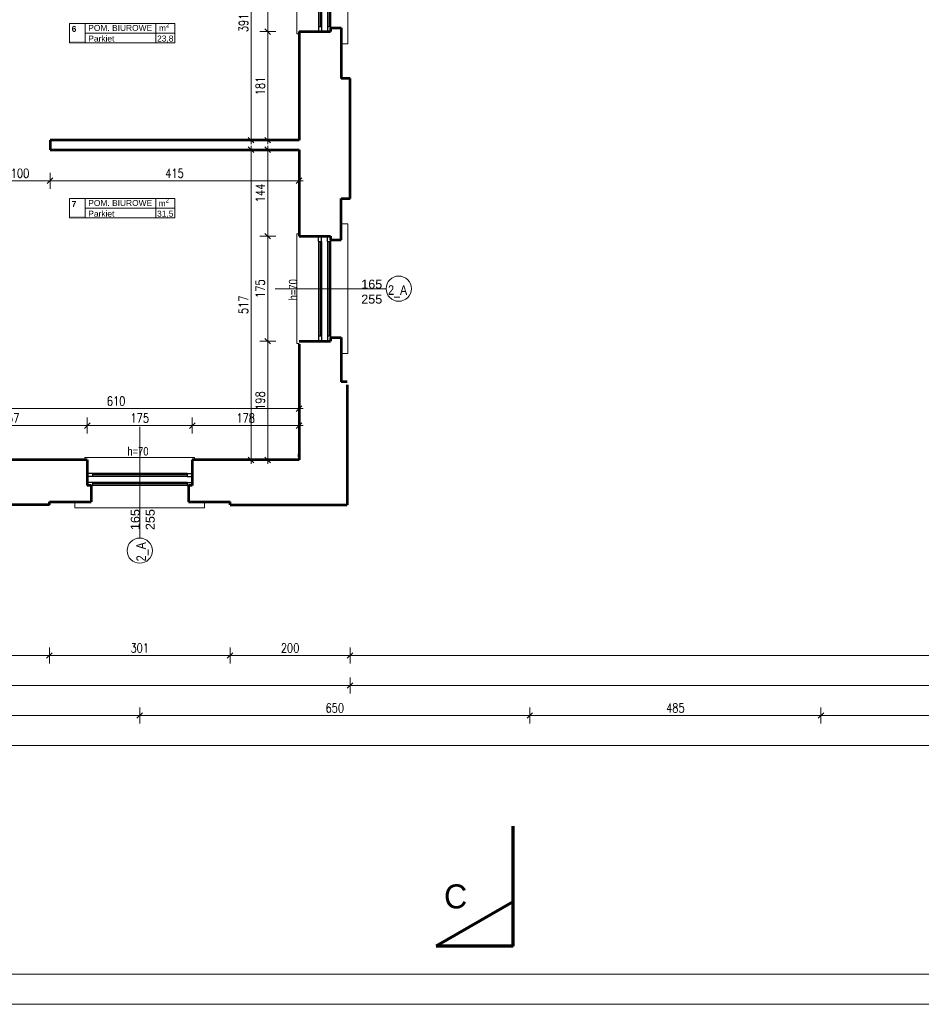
# Model space of a CAD drawing. Header units: millimetres. Extents: x 56977 to 67992, y 30187 to 42235.
# Tile 6 of 130: x 60153 to 61655, y 30187 to 31828. Entities that reach past the tile are written whole.
import ezdxf

# ---------------------------------------------------------------- set-up
doc = ezdxf.new("R2010")
doc.units = ezdxf.units.MM
doc.header["$MEASUREMENT"] = 0
doc.linetypes.add('Dashed', pattern=[400, 200, -200])
doc.layers.get('0').update_dxf_attribs({"lineweight": 13})
doc.layers.get('DEFPOINTS').update_dxf_attribs({"lineweight": 13})
doc.layers.add('AI-OKNA', color=4, linetype='Continuous')
for name, color, linetype, lineweight in [('AI-OPISY', 3, 'Continuous', 13), ('AI_MURY', 40, 'Continuous', 53), ('AI_WIDOK', 8, 'Continuous', 13), ('Lines', 7, 'Continuous', 13), ('OPISY TABELKI', 30, 'Continuous', 13), ('RAMKA', 1, 'Continuous', 13), ('wymiary', 8, 'Continuous', 13)]:
    doc.layers.add(name, color=color, linetype=linetype, lineweight=lineweight)
doc.styles.add('GENERATED_STYLE_15', font='txt')
doc.styles.add('GENERATED_STYLE_2', font='txt.shx')
doc.styles.get("Standard").update_dxf_attribs({"font": 'txt.shx'})
doc.styles.add('Style-ROMANS', font='ROMANS.shx')
doc.styles.add('WYMIAROWY-08', font='ROMANS.shx', dxfattribs={"width": 0.8})
doc.dimstyles.new('DYBY', dxfattribs={"dimscale": 100, "dimtxt": 0.15, "dimasz": 0.05, "dimexe": 0.05, "dimexo": 0.1, "dimgap": 0.05, "dimtad": 1, "dimdec": 0, "dimdsep": 46, "dimlunit": 5, "dimtxsty": 'WYMIAROWY-08', "dimblk": 'M_STRZ', "dimcen": 0.1, "dimse1": 1, "dimse2": 1, "dimclrd": 7, "dimclre": 7, "dimclrt": 1, "dimadec": 0, "dimazin": 0, "dimtfac": 1, "dimtdec": 0, "dimtmove": 2, "dimatfit": 3, "dimldrblk": 'M_STRZ', "dimfxl": 0, "dimtolj": 1, "dimarcsym": 0})

# ---------------------------------------------------------------- blocks, each defined once
blk = doc.blocks.new('M_STRZ')
for p, q in [((-1.33, 0), (1.33, 0)), ((-0.94, -0.94), (0.94, 0.94)), ((0, 2.66), (0, 0)), ((0, 0), (0, -2.66))]:
    blk.add_line(p, q)
blk = doc.blocks.new('*U392')
at = {"layer": 'DEFPOINTS', "color": 0}
for p in [(60008.5, 31179.7), (60008.5, 31104.1), (60618.5, 31104.1)]:
    blk.add_point(p, dxfattribs=at)
at = {"layer": 'wymiary', "color": 7, "lineweight": -2}
blk.add_line((60613.5, 31179.7), (60013.5, 31179.7), dxfattribs=at)
at = {"layer": 'wymiary', "color": 7, "lineweight": -2, "xscale": 5, "yscale": 5, "zscale": 5, "rotation": 180}
blk.add_blockref('M_STRZ', (60008.5, 31179.7), dxfattribs=at)
at = {"layer": 'wymiary', "color": 7, "lineweight": -2, "xscale": 5, "yscale": 5, "zscale": 5}
blk.add_blockref('M_STRZ', (60618.5, 31179.7), dxfattribs=at)
at = {"layer": 'wymiary', "color": 1, "insert": (60313.5, 31192.2), "char_height": 15, "attachment_point": 5, "style": 'WYMIAROWY-08'}
blk.add_mtext('610', dxfattribs=at)
blk = doc.blocks.new('*D1925')
at = {"layer": 'DEFPOINTS'}
for p in [(60008.5, 31179.7), (60329.6, 31167.2), (60008.5, 31104.1), (60618.5, 31104.1)]:
    blk.add_point(p, dxfattribs=at)
at = {"layer": 'wymiary', "color": 7}
blk.add_blockref('*U392', (0, 0), dxfattribs=at)
blk = doc.blocks.new('*U394')
at = {"layer": 'DEFPOINTS', "color": 0}
for p in [(60538.4, 31611.1), (60618.5, 31611.1), (60618.5, 31094.1)]:
    blk.add_point(p, dxfattribs=at)
at = {"layer": 'wymiary', "color": 7, "lineweight": -2}
blk.add_line((60538.4, 31099.1), (60538.4, 31606.1), dxfattribs=at)
at = {"layer": 'wymiary', "color": 7, "lineweight": -2, "xscale": 5, "yscale": 5, "zscale": 5}
for p, rotation in [((60538.4, 31611.1), 90), ((60538.4, 31094.1), 270)]:
    blk.add_blockref('M_STRZ', p, dxfattribs=dict(at, rotation=rotation))
at = {"layer": 'wymiary', "color": 1, "insert": (60525.9, 31352.6), "char_height": 15, "attachment_point": 5, "rotation": 90, "style": 'WYMIAROWY-08'}
blk.add_mtext('517', dxfattribs=at)
blk = doc.blocks.new('*D1927')
at = {"layer": 'DEFPOINTS'}
for p in [(60538.4, 31611.1), (60618.5, 31611.1), (60550.9, 31336.2), (60618.5, 31094.1)]:
    blk.add_point(p, dxfattribs=at)
at = {"layer": 'wymiary', "color": 7}
blk.add_blockref('*U394', (0, 0), dxfattribs=at)
blk = doc.blocks.new('*U488')
at = {"layer": 'DEFPOINTS', "color": 0}
for p in [(60440.5, 31151.4), (60265.5, 31104.1), (60440.5, 31104.1)]:
    blk.add_point(p, dxfattribs=at)
at = {"layer": 'wymiary', "color": 7, "lineweight": -2}
blk.add_line((60270.5, 31151.4), (60435.5, 31151.4), dxfattribs=at)
at = {"layer": 'wymiary', "color": 7, "lineweight": -2, "xscale": 5, "yscale": 5, "zscale": 5, "rotation": 180}
blk.add_blockref('M_STRZ', (60265.5, 31151.4), dxfattribs=at)
at = {"layer": 'wymiary', "color": 7, "lineweight": -2, "xscale": 5, "yscale": 5, "zscale": 5}
blk.add_blockref('M_STRZ', (60440.5, 31151.4), dxfattribs=at)
at = {"layer": 'wymiary', "color": 1, "insert": (60353, 31163.9), "char_height": 15, "attachment_point": 5, "style": 'WYMIAROWY-08'}
blk.add_mtext('175', dxfattribs=at)
blk = doc.blocks.new('*D2021')
at = {"layer": 'DEFPOINTS'}
for p in [(60337.6, 31163.9), (60440.5, 31151.4), (60265.5, 31104.1), (60440.5, 31104.1)]:
    blk.add_point(p, dxfattribs=at)
at = {"layer": 'wymiary', "color": 7}
blk.add_blockref('*U488', (0, 0), dxfattribs=at)
blk = doc.blocks.new('*U489')
at = {"layer": 'DEFPOINTS', "color": 0}
for p in [(60618.5, 31151.4), (60440.5, 31104.1), (60618.5, 31104.1)]:
    blk.add_point(p, dxfattribs=at)
at = {"layer": 'wymiary', "color": 7, "lineweight": -2}
blk.add_line((60445.5, 31151.4), (60613.5, 31151.4), dxfattribs=at)
at = {"layer": 'wymiary', "color": 7, "lineweight": -2, "xscale": 5, "yscale": 5, "zscale": 5, "rotation": 180}
blk.add_blockref('M_STRZ', (60440.5, 31151.4), dxfattribs=at)
at = {"layer": 'wymiary', "color": 7, "lineweight": -2, "xscale": 5, "yscale": 5, "zscale": 5}
blk.add_blockref('M_STRZ', (60618.5, 31151.4), dxfattribs=at)
at = {"layer": 'wymiary', "color": 1, "insert": (60529.5, 31163.9), "char_height": 15, "attachment_point": 5, "style": 'WYMIAROWY-08'}
blk.add_mtext('178', dxfattribs=at)
blk = doc.blocks.new('*D2022')
at = {"layer": 'DEFPOINTS'}
for p in [(60514.1, 31163.9), (60618.5, 31151.4), (60440.5, 31104.1), (60618.5, 31104.1)]:
    blk.add_point(p, dxfattribs=at)
at = {"layer": 'wymiary', "color": 7}
blk.add_blockref('*U489', (0, 0), dxfattribs=at)
blk = doc.blocks.new('*U490')
at = {"layer": 'DEFPOINTS', "color": 0}
for p in [(60265.5, 31151.4), (60008.5, 31104.1), (60265.5, 31104.1)]:
    blk.add_point(p, dxfattribs=at)
at = {"layer": 'wymiary', "color": 7, "lineweight": -2}
blk.add_line((60013.5, 31151.4), (60260.5, 31151.4), dxfattribs=at)
at = {"layer": 'wymiary', "color": 7, "lineweight": -2, "xscale": 5, "yscale": 5, "zscale": 5, "rotation": 180}
blk.add_blockref('M_STRZ', (60008.5, 31151.4), dxfattribs=at)
at = {"layer": 'wymiary', "color": 7, "lineweight": -2, "xscale": 5, "yscale": 5, "zscale": 5}
blk.add_blockref('M_STRZ', (60265.5, 31151.4), dxfattribs=at)
at = {"layer": 'wymiary', "color": 1, "insert": (60137, 31163.9), "char_height": 15, "attachment_point": 5, "style": 'WYMIAROWY-08'}
blk.add_mtext('257', dxfattribs=at)
blk = doc.blocks.new('*D2023')
at = {"layer": 'DEFPOINTS'}
for p in [(60120.7, 31163.9), (60265.5, 31151.4), (60008.5, 31104.1), (60265.5, 31104.1)]:
    blk.add_point(p, dxfattribs=at)
at = {"layer": 'wymiary', "color": 7}
blk.add_blockref('*U490', (0, 0), dxfattribs=at)
blk = doc.blocks.new('*U507')
at = {"layer": 'DEFPOINTS', "color": 0}
for p in [(60566.2, 31983.1), (60618.5, 31983.1), (60618.5, 31808.1)]:
    blk.add_point(p, dxfattribs=at)
at = {"layer": 'wymiary', "color": 7, "lineweight": -2}
blk.add_line((60566.2, 31813.1), (60566.2, 31978.1), dxfattribs=at)
at = {"layer": 'wymiary', "color": 7, "lineweight": -2, "xscale": 5, "yscale": 5, "zscale": 5}
for p, rotation in [((60566.2, 31983.1), 90), ((60566.2, 31808.1), 270)]:
    blk.add_blockref('M_STRZ', p, dxfattribs=dict(at, rotation=rotation))
at = {"layer": 'wymiary', "color": 1, "insert": (60553.7, 31895.6), "char_height": 15, "attachment_point": 5, "rotation": 90, "style": 'WYMIAROWY-08'}
blk.add_mtext('175', dxfattribs=at)
blk = doc.blocks.new('*D2040')
at = {"layer": 'DEFPOINTS'}
for p in [(60566.2, 31983.1), (60618.5, 31983.1), (60578.7, 31880.1), (60618.5, 31808.1)]:
    blk.add_point(p, dxfattribs=at)
at = {"layer": 'wymiary', "color": 7}
blk.add_blockref('*U507', (0, 0), dxfattribs=at)
blk = doc.blocks.new('*U508')
at = {"layer": 'DEFPOINTS', "color": 0}
for p in [(60566.2, 31611.1), (60618.5, 31611.1), (60618.5, 31467.1)]:
    blk.add_point(p, dxfattribs=at)
at = {"layer": 'wymiary', "color": 7, "lineweight": -2}
blk.add_line((60566.2, 31472.1), (60566.2, 31606.1), dxfattribs=at)
at = {"layer": 'wymiary', "color": 7, "lineweight": -2, "xscale": 5, "yscale": 5, "zscale": 5}
for p, rotation in [((60566.2, 31611.1), 90), ((60566.2, 31467.1), 270)]:
    blk.add_blockref('M_STRZ', p, dxfattribs=dict(at, rotation=rotation))
at = {"layer": 'wymiary', "color": 1, "insert": (60553.7, 31539.1), "char_height": 15, "attachment_point": 5, "rotation": 90, "style": 'WYMIAROWY-08'}
blk.add_mtext('144', dxfattribs=at)
blk = doc.blocks.new('*D2041')
at = {"layer": 'DEFPOINTS'}
for p in [(60566.2, 31611.1), (60618.5, 31611.1), (60578.7, 31523.6), (60618.5, 31467.1)]:
    blk.add_point(p, dxfattribs=at)
at = {"layer": 'wymiary', "color": 7}
blk.add_blockref('*U508', (0, 0), dxfattribs=at)
blk = doc.blocks.new('*U509')
at = {"layer": 'DEFPOINTS', "color": 0}
for p in [(60566.2, 31467.1), (60618.5, 31467.1), (60618.5, 31292.1)]:
    blk.add_point(p, dxfattribs=at)
at = {"layer": 'wymiary', "color": 7, "lineweight": -2}
blk.add_line((60566.2, 31297.1), (60566.2, 31462.1), dxfattribs=at)
at = {"layer": 'wymiary', "color": 7, "lineweight": -2, "xscale": 5, "yscale": 5, "zscale": 5}
for p, rotation in [((60566.2, 31467.1), 90), ((60566.2, 31292.1), 270)]:
    blk.add_blockref('M_STRZ', p, dxfattribs=dict(at, rotation=rotation))
at = {"layer": 'wymiary', "color": 1, "insert": (60553.7, 31379.6), "char_height": 15, "attachment_point": 5, "rotation": 90, "style": 'WYMIAROWY-08'}
blk.add_mtext('175', dxfattribs=at)
blk = doc.blocks.new('*D2042')
at = {"layer": 'DEFPOINTS'}
for p in [(60566.2, 31467.1), (60618.5, 31467.1), (60578.7, 31364.1), (60618.5, 31292.1)]:
    blk.add_point(p, dxfattribs=at)
at = {"layer": 'wymiary', "color": 7}
blk.add_blockref('*U509', (0, 0), dxfattribs=at)
blk = doc.blocks.new('*U510')
at = {"layer": 'DEFPOINTS', "color": 0}
for p in [(60566.2, 31292.1), (60618.5, 31292.1), (60618.5, 31094.1)]:
    blk.add_point(p, dxfattribs=at)
at = {"layer": 'wymiary', "color": 7, "lineweight": -2}
blk.add_line((60566.2, 31099.1), (60566.2, 31287.1), dxfattribs=at)
at = {"layer": 'wymiary', "color": 7, "lineweight": -2, "xscale": 5, "yscale": 5, "zscale": 5}
for p, rotation in [((60566.2, 31292.1), 90), ((60566.2, 31094.1), 270)]:
    blk.add_blockref('M_STRZ', p, dxfattribs=dict(at, rotation=rotation))
at = {"layer": 'wymiary', "color": 1, "insert": (60553.7, 31193.1), "char_height": 15, "attachment_point": 5, "rotation": 90, "style": 'WYMIAROWY-08'}
blk.add_mtext('198', dxfattribs=at)
blk = doc.blocks.new('*D2043')
at = {"layer": 'DEFPOINTS'}
for p in [(60566.2, 31292.1), (60618.5, 31292.1), (60578.7, 31177.6), (60618.5, 31094.1)]:
    blk.add_point(p, dxfattribs=at)
at = {"layer": 'wymiary', "color": 7}
blk.add_blockref('*U510', (0, 0), dxfattribs=at)
blk = doc.blocks.new('*U1342')
at = {"layer": 'DEFPOINTS', "color": 0}
for p in [(60566.2, 31808.1), (60618.5, 31808.1), (60618.5, 31627.1)]:
    blk.add_point(p, dxfattribs=at)
at = {"layer": 'wymiary', "color": 7, "lineweight": -2}
blk.add_line((60566.2, 31632.1), (60566.2, 31803.1), dxfattribs=at)
at = {"layer": 'wymiary', "color": 7, "lineweight": -2, "xscale": 5, "yscale": 5, "zscale": 5}
for p, rotation in [((60566.2, 31808.1), 90), ((60566.2, 31627.1), 270)]:
    blk.add_blockref('M_STRZ', p, dxfattribs=dict(at, rotation=rotation))
at = {"layer": 'wymiary', "color": 1, "insert": (60553.7, 31717.6), "char_height": 15, "attachment_point": 5, "rotation": 90, "style": 'WYMIAROWY-08'}
blk.add_mtext('181', dxfattribs=at)
blk = doc.blocks.new('*D2873')
at = {"layer": 'DEFPOINTS'}
for p in [(60566.2, 31808.1), (60618.5, 31808.1), (60578.7, 31702.1), (60618.5, 31627.1)]:
    blk.add_point(p, dxfattribs=at)
at = {"layer": 'wymiary', "color": 7}
blk.add_blockref('*U1342', (0, 0), dxfattribs=at)
blk = doc.blocks.new('*U1343')
at = {"layer": 'DEFPOINTS', "color": 0}
for p in [(60538.4, 32018.1), (60618.5, 32018.1), (60618.5, 31627.1)]:
    blk.add_point(p, dxfattribs=at)
at = {"layer": 'wymiary', "color": 7, "lineweight": -2}
blk.add_line((60538.4, 31632.1), (60538.4, 32013.1), dxfattribs=at)
at = {"layer": 'wymiary', "color": 7, "lineweight": -2, "xscale": 5, "yscale": 5, "zscale": 5}
for p, rotation in [((60538.4, 32018.1), 90), ((60538.4, 31627.1), 270)]:
    blk.add_blockref('M_STRZ', p, dxfattribs=dict(at, rotation=rotation))
at = {"layer": 'wymiary', "color": 1, "insert": (60525.9, 31822.6), "char_height": 15, "attachment_point": 5, "rotation": 90, "style": 'WYMIAROWY-08'}
blk.add_mtext('391', dxfattribs=at)
blk = doc.blocks.new('*D2874')
at = {"layer": 'DEFPOINTS'}
for p in [(60538.4, 32018.1), (60618.5, 32018.1), (60550.9, 31806.2), (60618.5, 31627.1)]:
    blk.add_point(p, dxfattribs=at)
at = {"layer": 'wymiary', "color": 7}
blk.add_blockref('*U1343', (0, 0), dxfattribs=at)
blk = doc.blocks.new('*U1352')
at = {"layer": 'DEFPOINTS', "color": 0}
for p in [(60103.5, 31611.1), (60203.5, 31611.1), (60103.5, 31559.5)]:
    blk.add_point(p, dxfattribs=at)
at = {"layer": 'wymiary', "color": 7, "lineweight": -2}
blk.add_line((60198.5, 31559.5), (60108.5, 31559.5), dxfattribs=at)
at = {"layer": 'wymiary', "color": 7, "lineweight": -2, "xscale": 5, "yscale": 5, "zscale": 5, "rotation": 180}
blk.add_blockref('M_STRZ', (60103.5, 31559.5), dxfattribs=at)
at = {"layer": 'wymiary', "color": 7, "lineweight": -2, "xscale": 5, "yscale": 5, "zscale": 5}
blk.add_blockref('M_STRZ', (60203.5, 31559.5), dxfattribs=at)
at = {"layer": 'wymiary', "color": 1, "insert": (60153.5, 31572), "char_height": 15, "attachment_point": 5, "style": 'WYMIAROWY-08'}
blk.add_mtext('100', dxfattribs=at)
blk = doc.blocks.new('*D2883')
at = {"layer": 'DEFPOINTS'}
for p in [(60103.5, 31611.1), (60203.5, 31611.1), (60103.5, 31559.5), (60169, 31547)]:
    blk.add_point(p, dxfattribs=at)
at = {"layer": 'wymiary', "color": 7}
blk.add_blockref('*U1352', (0, 0), dxfattribs=at)
blk = doc.blocks.new('*U1353')
at = {"layer": 'DEFPOINTS', "color": 0}
for p in [(60203.5, 31611.1), (60618.5, 31611.1), (60203.5, 31559.5)]:
    blk.add_point(p, dxfattribs=at)
at = {"layer": 'wymiary', "color": 7, "lineweight": -2}
blk.add_line((60613.5, 31559.5), (60208.5, 31559.5), dxfattribs=at)
at = {"layer": 'wymiary', "color": 7, "lineweight": -2, "xscale": 5, "yscale": 5, "zscale": 5, "rotation": 180}
blk.add_blockref('M_STRZ', (60203.5, 31559.5), dxfattribs=at)
at = {"layer": 'wymiary', "color": 7, "lineweight": -2, "xscale": 5, "yscale": 5, "zscale": 5}
blk.add_blockref('M_STRZ', (60618.5, 31559.5), dxfattribs=at)
at = {"layer": 'wymiary', "color": 1, "insert": (60411, 31572), "char_height": 15, "attachment_point": 5, "style": 'WYMIAROWY-08'}
blk.add_mtext('415', dxfattribs=at)
blk = doc.blocks.new('*D2884')
at = {"layer": 'DEFPOINTS'}
for p in [(60203.5, 31611.1), (60618.5, 31611.1), (60203.5, 31559.5), (60427.4, 31547)]:
    blk.add_point(p, dxfattribs=at)
at = {"layer": 'wymiary', "color": 7}
blk.add_blockref('*U1353', (0, 0), dxfattribs=at)
blk = doc.blocks.new('*U1508')
at = {"layer": 'DEFPOINTS', "color": 0}
for p in [(60002.5, 30768.2), (60202.5, 30768.2), (60202.5, 30768.2)]:
    blk.add_point(p, dxfattribs=at)
at = {"layer": 'wymiary', "color": 7, "lineweight": -2}
blk.add_line((60007.5, 30768.2), (60197.5, 30768.2), dxfattribs=at)
at = {"layer": 'wymiary', "color": 7, "lineweight": -2, "xscale": 5, "yscale": 5, "zscale": 5, "rotation": 180}
blk.add_blockref('M_STRZ', (60002.5, 30768.2), dxfattribs=at)
at = {"layer": 'wymiary', "color": 7, "lineweight": -2, "xscale": 5, "yscale": 5, "zscale": 5}
blk.add_blockref('M_STRZ', (60202.5, 30768.2), dxfattribs=at)
at = {"layer": 'wymiary', "color": 1, "insert": (60102.5, 30780.7), "char_height": 15, "attachment_point": 5, "style": 'WYMIAROWY-08'}
blk.add_mtext('200', dxfattribs=at)
blk = doc.blocks.new('*D3039')
at = {"layer": 'DEFPOINTS'}
for p in [(60086.2, 30780.7), (60002.5, 30768.2), (60202.5, 30768.2), (60202.5, 30768.2)]:
    blk.add_point(p, dxfattribs=at)
at = {"layer": 'wymiary', "color": 7}
blk.add_blockref('*U1508', (0, 0), dxfattribs=at)
blk = doc.blocks.new('*U1509')
at = {"layer": 'DEFPOINTS', "color": 0}
for p in [(60202.5, 30768.2), (60503.5, 30768.2), (60503.5, 30768.2)]:
    blk.add_point(p, dxfattribs=at)
at = {"layer": 'wymiary', "color": 7, "lineweight": -2}
blk.add_line((60207.5, 30768.2), (60498.5, 30768.2), dxfattribs=at)
at = {"layer": 'wymiary', "color": 7, "lineweight": -2, "xscale": 5, "yscale": 5, "zscale": 5, "rotation": 180}
blk.add_blockref('M_STRZ', (60202.5, 30768.2), dxfattribs=at)
at = {"layer": 'wymiary', "color": 7, "lineweight": -2, "xscale": 5, "yscale": 5, "zscale": 5}
blk.add_blockref('M_STRZ', (60503.5, 30768.2), dxfattribs=at)
at = {"layer": 'wymiary', "color": 1, "insert": (60353, 30780.7), "char_height": 15, "attachment_point": 5, "style": 'WYMIAROWY-08'}
blk.add_mtext('301', dxfattribs=at)
blk = doc.blocks.new('*D3040')
at = {"layer": 'DEFPOINTS'}
for p in [(60336.7, 30780.7), (60202.5, 30768.2), (60503.5, 30768.2), (60503.5, 30768.2)]:
    blk.add_point(p, dxfattribs=at)
at = {"layer": 'wymiary', "color": 7}
blk.add_blockref('*U1509', (0, 0), dxfattribs=at)
blk = doc.blocks.new('*U1510')
at = {"layer": 'DEFPOINTS', "color": 0}
for p in [(60503.5, 30768.2), (60703.5, 30768.2), (60703.5, 30768.2)]:
    blk.add_point(p, dxfattribs=at)
at = {"layer": 'wymiary', "color": 7, "lineweight": -2}
blk.add_line((60508.5, 30768.2), (60698.5, 30768.2), dxfattribs=at)
at = {"layer": 'wymiary', "color": 7, "lineweight": -2, "xscale": 5, "yscale": 5, "zscale": 5, "rotation": 180}
blk.add_blockref('M_STRZ', (60503.5, 30768.2), dxfattribs=at)
at = {"layer": 'wymiary', "color": 7, "lineweight": -2, "xscale": 5, "yscale": 5, "zscale": 5}
blk.add_blockref('M_STRZ', (60703.5, 30768.2), dxfattribs=at)
at = {"layer": 'wymiary', "color": 1, "insert": (60603.5, 30780.7), "char_height": 15, "attachment_point": 5, "style": 'WYMIAROWY-08'}
blk.add_mtext('200', dxfattribs=at)
blk = doc.blocks.new('*D3041')
at = {"layer": 'DEFPOINTS'}
for p in [(60587.2, 30780.7), (60503.5, 30768.2), (60703.5, 30768.2), (60703.5, 30768.2)]:
    blk.add_point(p, dxfattribs=at)
at = {"layer": 'wymiary', "color": 7}
blk.add_blockref('*U1510', (0, 0), dxfattribs=at)
blk = doc.blocks.new('*U1511')
at = {"layer": 'DEFPOINTS', "color": 0}
for p in [(60703.5, 30768.2), (64213.5, 30768.2), (64213.5, 30768.2)]:
    blk.add_point(p, dxfattribs=at)
at = {"layer": 'wymiary', "color": 7, "lineweight": -2}
blk.add_line((60708.5, 30768.2), (64208.5, 30768.2), dxfattribs=at)
at = {"layer": 'wymiary', "color": 7, "lineweight": -2, "xscale": 5, "yscale": 5, "zscale": 5, "rotation": 180}
blk.add_blockref('M_STRZ', (60703.5, 30768.2), dxfattribs=at)
at = {"layer": 'wymiary', "color": 7, "lineweight": -2, "xscale": 5, "yscale": 5, "zscale": 5}
blk.add_blockref('M_STRZ', (64213.5, 30768.2), dxfattribs=at)
at = {"layer": 'wymiary', "color": 1, "insert": (62458.5, 30780.7), "char_height": 15, "attachment_point": 5, "style": 'WYMIAROWY-08'}
blk.add_mtext('3510', dxfattribs=at)
blk = doc.blocks.new('*D3042')
at = {"layer": 'DEFPOINTS'}
for p in [(62436.5, 30780.7), (60703.5, 30768.2), (64213.5, 30768.2), (64213.5, 30768.2)]:
    blk.add_point(p, dxfattribs=at)
at = {"layer": 'wymiary', "color": 7}
blk.add_blockref('*U1511', (0, 0), dxfattribs=at)
blk = doc.blocks.new('*U1519')
at = {"layer": 'DEFPOINTS', "color": 0}
for p in [(57876.5, 30716.6), (60703.5, 30718.2), (60703.5, 30718.2)]:
    blk.add_point(p, dxfattribs=at)
at = {"layer": 'wymiary', "color": 7, "lineweight": -2}
blk.add_line((57881.5, 30718.2), (60698.5, 30718.2), dxfattribs=at)
at = {"layer": 'wymiary', "color": 7, "lineweight": -2, "xscale": 5, "yscale": 5, "zscale": 5, "rotation": 180}
blk.add_blockref('M_STRZ', (57876.5, 30718.2), dxfattribs=at)
at = {"layer": 'wymiary', "color": 7, "lineweight": -2, "xscale": 5, "yscale": 5, "zscale": 5}
blk.add_blockref('M_STRZ', (60703.5, 30718.2), dxfattribs=at)
at = {"layer": 'wymiary', "color": 1, "insert": (59290, 30730.7), "char_height": 15, "attachment_point": 5, "style": 'WYMIAROWY-08'}
blk.add_mtext('2827', dxfattribs=at)
blk = doc.blocks.new('*D3050')
at = {"layer": 'DEFPOINTS'}
for p in [(59268, 30730.7), (57876.5, 30716.6), (60703.5, 30718.2), (60703.5, 30718.2)]:
    blk.add_point(p, dxfattribs=at)
at = {"layer": 'wymiary', "color": 7}
blk.add_blockref('*U1519', (0, 0), dxfattribs=at)
blk = doc.blocks.new('*U1520')
at = {"layer": 'DEFPOINTS', "color": 0}
for p in [(60703.5, 30718.2), (64213.5, 30718.2), (64213.5, 30718.2)]:
    blk.add_point(p, dxfattribs=at)
at = {"layer": 'wymiary', "color": 7, "lineweight": -2}
blk.add_line((60708.5, 30718.2), (64208.5, 30718.2), dxfattribs=at)
at = {"layer": 'wymiary', "color": 7, "lineweight": -2, "xscale": 5, "yscale": 5, "zscale": 5, "rotation": 180}
blk.add_blockref('M_STRZ', (60703.5, 30718.2), dxfattribs=at)
at = {"layer": 'wymiary', "color": 7, "lineweight": -2, "xscale": 5, "yscale": 5, "zscale": 5}
blk.add_blockref('M_STRZ', (64213.5, 30718.2), dxfattribs=at)
at = {"layer": 'wymiary', "color": 1, "insert": (62458.5, 30730.7), "char_height": 15, "attachment_point": 5, "style": 'WYMIAROWY-08'}
blk.add_mtext('3510', dxfattribs=at)
blk = doc.blocks.new('*D3051')
at = {"layer": 'DEFPOINTS'}
for p in [(62436.5, 30730.7), (60703.5, 30718.2), (64213.5, 30718.2), (64213.5, 30718.2)]:
    blk.add_point(p, dxfattribs=at)
at = {"layer": 'wymiary', "color": 7}
blk.add_blockref('*U1520', (0, 0), dxfattribs=at)
blk = doc.blocks.new('*U1527')
at = {"layer": 'DEFPOINTS', "color": 0}
for p in [(59815, 30668.2), (60353, 30668.2), (60353, 30668.2)]:
    blk.add_point(p, dxfattribs=at)
at = {"layer": 'wymiary', "color": 7, "lineweight": -2}
blk.add_line((59820, 30668.2), (60348, 30668.2), dxfattribs=at)
at = {"layer": 'wymiary', "color": 7, "lineweight": -2, "xscale": 5, "yscale": 5, "zscale": 5, "rotation": 180}
blk.add_blockref('M_STRZ', (59815, 30668.2), dxfattribs=at)
at = {"layer": 'wymiary', "color": 7, "lineweight": -2, "xscale": 5, "yscale": 5, "zscale": 5}
blk.add_blockref('M_STRZ', (60353, 30668.2), dxfattribs=at)
at = {"layer": 'wymiary', "color": 1, "insert": (60084, 30680.7), "char_height": 15, "attachment_point": 5, "style": 'WYMIAROWY-08'}
blk.add_mtext('538', dxfattribs=at)
blk = doc.blocks.new('*D3058')
at = {"layer": 'DEFPOINTS'}
for p in [(60067.7, 30680.7), (59815, 30668.2), (60353, 30668.2), (60353, 30668.2)]:
    blk.add_point(p, dxfattribs=at)
at = {"layer": 'wymiary', "color": 7}
blk.add_blockref('*U1527', (0, 0), dxfattribs=at)
blk = doc.blocks.new('*U1528')
at = {"layer": 'DEFPOINTS', "color": 0}
for p in [(60353, 30668.2), (61003, 30668.2), (61003, 30668.2)]:
    blk.add_point(p, dxfattribs=at)
at = {"layer": 'wymiary', "color": 7, "lineweight": -2}
blk.add_line((60358, 30668.2), (60998, 30668.2), dxfattribs=at)
at = {"layer": 'wymiary', "color": 7, "lineweight": -2, "xscale": 5, "yscale": 5, "zscale": 5, "rotation": 180}
blk.add_blockref('M_STRZ', (60353, 30668.2), dxfattribs=at)
at = {"layer": 'wymiary', "color": 7, "lineweight": -2, "xscale": 5, "yscale": 5, "zscale": 5}
blk.add_blockref('M_STRZ', (61003, 30668.2), dxfattribs=at)
at = {"layer": 'wymiary', "color": 1, "insert": (60678, 30680.7), "char_height": 15, "attachment_point": 5, "style": 'WYMIAROWY-08'}
blk.add_mtext('650', dxfattribs=at)
blk = doc.blocks.new('*D3059')
at = {"layer": 'DEFPOINTS'}
for p in [(60662, 30680.7), (60353, 30668.2), (61003, 30668.2), (61003, 30668.2)]:
    blk.add_point(p, dxfattribs=at)
at = {"layer": 'wymiary', "color": 7}
blk.add_blockref('*U1528', (0, 0), dxfattribs=at)
blk = doc.blocks.new('*U1529')
at = {"layer": 'DEFPOINTS', "color": 0}
for p in [(61003, 30668.2), (61488, 30668.2), (61488, 30668.2)]:
    blk.add_point(p, dxfattribs=at)
at = {"layer": 'wymiary', "color": 7, "lineweight": -2}
blk.add_line((61008, 30668.2), (61483, 30668.2), dxfattribs=at)
at = {"layer": 'wymiary', "color": 7, "lineweight": -2, "xscale": 5, "yscale": 5, "zscale": 5, "rotation": 180}
blk.add_blockref('M_STRZ', (61003, 30668.2), dxfattribs=at)
at = {"layer": 'wymiary', "color": 7, "lineweight": -2, "xscale": 5, "yscale": 5, "zscale": 5}
blk.add_blockref('M_STRZ', (61488, 30668.2), dxfattribs=at)
at = {"layer": 'wymiary', "color": 1, "insert": (61245.5, 30680.7), "char_height": 15, "attachment_point": 5, "style": 'WYMIAROWY-08'}
blk.add_mtext('485', dxfattribs=at)
blk = doc.blocks.new('*D3060')
at = {"layer": 'DEFPOINTS'}
for p in [(61229.2, 30680.7), (61003, 30668.2), (61488, 30668.2), (61488, 30668.2)]:
    blk.add_point(p, dxfattribs=at)
at = {"layer": 'wymiary', "color": 7}
blk.add_blockref('*U1529', (0, 0), dxfattribs=at)
blk = doc.blocks.new('*U1530')
at = {"layer": 'DEFPOINTS', "color": 0}
for p in [(61488, 30668.2), (61973, 30668.2), (61973, 30668.2)]:
    blk.add_point(p, dxfattribs=at)
at = {"layer": 'wymiary', "color": 7, "lineweight": -2}
blk.add_line((61493, 30668.2), (61968, 30668.2), dxfattribs=at)
at = {"layer": 'wymiary', "color": 7, "lineweight": -2, "xscale": 5, "yscale": 5, "zscale": 5, "rotation": 180}
blk.add_blockref('M_STRZ', (61488, 30668.2), dxfattribs=at)
at = {"layer": 'wymiary', "color": 7, "lineweight": -2, "xscale": 5, "yscale": 5, "zscale": 5}
blk.add_blockref('M_STRZ', (61973, 30668.2), dxfattribs=at)
at = {"layer": 'wymiary', "color": 1, "insert": (61730.5, 30680.7), "char_height": 15, "attachment_point": 5, "style": 'WYMIAROWY-08'}
blk.add_mtext('485', dxfattribs=at)
blk = doc.blocks.new('*D3061')
at = {"layer": 'DEFPOINTS'}
for p in [(61714.2, 30680.7), (61488, 30668.2), (61973, 30668.2), (61973, 30668.2)]:
    blk.add_point(p, dxfattribs=at)
at = {"layer": 'wymiary', "color": 7}
blk.add_blockref('*U1530', (0, 0), dxfattribs=at)
blk = doc.blocks.new('*U1543')
at = {"layer": 'DEFPOINTS', "color": 0}
for p in [(57876.5, 30618.2), (67040.5, 30618.2), (67040.5, 30618.2)]:
    blk.add_point(p, dxfattribs=at)
at = {"layer": 'wymiary', "color": 7, "lineweight": -2}
blk.add_line((57881.5, 30618.2), (67035.5, 30618.2), dxfattribs=at)
at = {"layer": 'wymiary', "color": 7, "lineweight": -2, "xscale": 5, "yscale": 5, "zscale": 5, "rotation": 180}
blk.add_blockref('M_STRZ', (57876.5, 30618.2), dxfattribs=at)
at = {"layer": 'wymiary', "color": 7, "lineweight": -2, "xscale": 5, "yscale": 5, "zscale": 5}
blk.add_blockref('M_STRZ', (67040.5, 30618.2), dxfattribs=at)
at = {"layer": 'wymiary', "color": 1, "insert": (62458.5, 30630.7), "char_height": 15, "attachment_point": 5, "style": 'WYMIAROWY-08'}
blk.add_mtext('9164', dxfattribs=at)
blk = doc.blocks.new('*D3074')
at = {"layer": 'DEFPOINTS'}
for p in [(62436.5, 30630.7), (57876.5, 30618.2), (67040.5, 30618.2), (67040.5, 30618.2)]:
    blk.add_point(p, dxfattribs=at)
at = {"layer": 'wymiary', "color": 7}
blk.add_blockref('*U1543', (0, 0), dxfattribs=at)

msp = doc.modelspace()

# ---------------------------------------------------------------- hatches: boundary and pattern name
at = {"layer": 'OPISY TABELKI', "extrusion": (0, 0, -1)}
for points in [[(-60262.3, 31789.5), (-60262.3, 31792.5), (-60235.9, 31792.5), (-60235.9, 31789.5)], [(-60262.3, 31497.7), (-60262.3, 31500.6), (-60235.9, 31500.6), (-60235.9, 31497.7)]]:
    msp.add_hatch(color=256, dxfattribs=at).paths.add_polyline_path(points, flags=16)

# ---------------------------------------------------------------- linework, layer by layer
at = {"layer": 'AI-OKNA'}
for p, q in [((60651, 31974.3), (60651, 31816.8)), ((60653.5, 31974.3), (60653.5, 31816.8)), ((60656, 31974.3), (60656, 31816.8)), ((60666, 31974.3), (60666, 31816.8)), ((60668.5, 31974.3), (60668.5, 31816.8)), ((60671, 31974.3), (60671, 31816.8)), ((60651, 31816.8), (60651, 31808.1)), ((60651, 31816.8), (60656, 31816.8)), ((60656, 31816.8), (60656, 31808.1)), ((60666, 31816.8), (60666, 31808.1)), ((60666, 31816.8), (60671, 31816.8)), ((60671, 31816.8), (60671, 31814.3)), ((60651, 31458.3), (60651, 31467.1)), ((60656, 31458.3), (60656, 31467.1)), ((60666, 31458.3), (60666, 31467.1)), ((60671, 31458.3), (60671, 31460.8)), ((60651, 31458.3), (60656, 31458.3)), ((60651, 31458.3), (60651, 31300.8)), ((60653.5, 31458.3), (60653.5, 31300.8)), ((60656, 31458.3), (60656, 31300.8)), ((60666, 31458.3), (60671, 31458.3)), ((60666, 31458.3), (60666, 31300.8)), ((60668.5, 31458.3), (60668.5, 31300.8)), ((60671, 31458.3), (60671, 31300.8)), ((60651, 31300.8), (60651, 31292.1)), ((60651, 31300.8), (60656, 31300.8)), ((60656, 31300.8), (60656, 31292.1)), ((60666, 31300.8), (60666, 31292.1)), ((60666, 31300.8), (60671, 31300.8)), ((60671, 31300.8), (60671, 31298.3)), ((60274.3, 31071.6), (60265.5, 31071.6)), ((60274.3, 31066.6), (60265.5, 31066.6)), ((60274.3, 31071.6), (60274.3, 31066.6)), ((60431.8, 31071.6), (60274.3, 31071.6)), ((60431.8, 31069.1), (60274.3, 31069.1)), ((60431.8, 31066.6), (60274.3, 31066.6)), ((60431.8, 31071.6), (60440.5, 31071.6)), ((60431.8, 31071.6), (60431.8, 31066.6)), ((60431.8, 31066.6), (60440.5, 31066.6)), ((60274.3, 31056.6), (60265.5, 31056.6)), ((60274.3, 31051.6), (60271.8, 31051.6)), ((60274.3, 31056.6), (60274.3, 31051.6)), ((60431.8, 31056.6), (60274.3, 31056.6)), ((60431.8, 31054.1), (60274.3, 31054.1)), ((60431.8, 31051.6), (60274.3, 31051.6)), ((60431.8, 31056.6), (60440.5, 31056.6)), ((60431.8, 31056.6), (60431.8, 31051.6)), ((60431.8, 31051.6), (60434.3, 31051.6))]:
    msp.add_line(p, q, dxfattribs=at)
at = {"layer": 'AI-OPISY'}
for p, q in [((60763.6, 31379.6), (60578.5, 31379.6)), ((60353, 30964), (60353, 31149.1))]:
    msp.add_line(p, q, dxfattribs=at)
for centre in [(60784.6, 31379.6), (60353, 30943)]:
    msp.add_circle(centre, 21, dxfattribs=at)
at = {"layer": 'AI_MURY'}
for p, q in [((60618.5, 31808.1), (60618.5, 31627.1)), ((60618.5, 31808.1), (60671, 31808.1)), ((60671, 31814.3), (60688.5, 31814.3)), ((60671, 31814.3), (60671, 31808.1)), ((60688.5, 31814.3), (60688.5, 31730.1)), ((60703.5, 31730.1), (60688.5, 31730.1)), ((60703.5, 31530.1), (60703.5, 31730.1)), ((60618.5, 31627.1), (60203.5, 31627.1)), ((60203.5, 31627.1), (60203.5, 31611.1)), ((60203.5, 31611.1), (60618.5, 31611.1)), ((60618.5, 31611.1), (60618.5, 31467.1)), ((60688.5, 31460.8), (60688.5, 31530.1)), ((60688.5, 31530.1), (60703.5, 31530.1)), ((60618.5, 31467.1), (60671, 31467.1)), ((60671, 31467.1), (60671, 31460.8)), ((60671, 31460.8), (60688.5, 31460.8)), ((60671, 31298.3), (60688.5, 31298.3)), ((60671, 31298.3), (60671, 31292.1)), ((60688.5, 31298.3), (60688.5, 31224.1)), ((60618.5, 31292.1), (60671, 31292.1)), ((60618.5, 31287.1), (60618.5, 31094.1)), ((60698.5, 31224.1), (60688.5, 31224.1)), ((60698.5, 31219.1), (60698.5, 31019.1)), ((60618.5, 31099.1), (60618.5, 31104.1)), ((60265.5, 31094.1), (60008.5, 31094.1)), ((60265.5, 31094.1), (60265.5, 31051.6)), ((60618.5, 31094.1), (60440.5, 31094.1)), ((60618.5, 31094.1), (60440.5, 31094.1)), ((60440.5, 31094.1), (60440.5, 31051.6)), ((60618.5, 31094.1), (60440.5, 31094.1)), ((60271.8, 31051.6), (60265.5, 31051.6)), ((60271.8, 31051.6), (60271.8, 31024.1)), ((60434.3, 31051.6), (60434.3, 31024.1)), ((60440.5, 31051.6), (60434.3, 31051.6)), ((60202.5, 31019.1), (60002.5, 31019.1)), ((60202.5, 31024.1), (60271.8, 31024.1)), ((60202.5, 31019.1), (60202.5, 31024.1)), ((60434.3, 31024.1), (60503.5, 31024.1)), ((60503.5, 31019.1), (60503.5, 31024.1)), ((60503.5, 31019.1), (60698.5, 31019.1))]:
    msp.add_line(p, q, dxfattribs=at)
at = {"layer": 'AI_WIDOK', "color": 12, "linetype": 'Dashed', "lineweight": 70}
msp.add_line((60975.5, 30283.5), (60975.5, 30528.3), dxfattribs=at)
at = {"layer": 'AI_WIDOK', "color": 12, "linetype": 'Continuous', "lineweight": 70}
for p in [(60975.5, 30357.6), (60975.5, 30283.5)]:
    msp.add_line(p, (60847.2, 30283.5), dxfattribs=at)
at = {"layer": 'Lines', "color": 251, "linetype": 'Continuous'}
for p, q in [((60700, 32003.5), (60700, 31787.7)), ((60614.5, 31987.1), (60614.5, 31804.1)), ((60618.5, 31804.1), (60614.5, 31804.1)), ((60700, 31787.7), (60690, 31787.7)), ((60700, 31487.5), (60690, 31487.5)), ((60700, 31487.5), (60700, 31271.7)), ((60614.5, 31471.1), (60614.5, 31288.1)), ((60618.5, 31471.1), (60614.5, 31471.1)), ((60618.5, 31288.1), (60614.5, 31288.1)), ((60700, 31271.7), (60690, 31271.7)), ((60261.5, 31094.1), (60261.5, 31098.1)), ((60444.5, 31098.1), (60261.5, 31098.1)), ((60444.5, 31094.1), (60444.5, 31098.1)), ((60245.1, 31014.1), (60245.1, 31024.1)), ((60460.9, 31014.1), (60460.9, 31024.1)), ((60460.9, 31014.1), (60245.1, 31014.1))]:
    msp.add_line(p, q, dxfattribs=at)
at = {"layer": 'OPISY TABELKI'}
for p, q in [((60235.9, 31821.8), (60411.6, 31821.8)), ((60235.9, 31821.8), (60235.9, 31789.5)), ((60262.3, 31821.8), (60262.3, 31789.5)), ((60379.9, 31821.8), (60379.9, 31789.5)), ((60411.6, 31821.8), (60411.6, 31789.5)), ((60262.3, 31805.7), (60411.6, 31805.7)), ((60235.9, 31789.5), (60411.6, 31789.5)), ((60235.9, 31529.9), (60411.6, 31529.9)), ((60235.9, 31529.9), (60235.9, 31497.7)), ((60262.3, 31529.9), (60262.3, 31497.7)), ((60379.9, 31529.9), (60379.9, 31497.7)), ((60411.6, 31529.9), (60411.6, 31497.7)), ((60262.3, 31513.8), (60411.6, 31513.8)), ((60235.9, 31497.7), (60411.6, 31497.7))]:
    msp.add_line(p, q, dxfattribs=at)
at = {"layer": 'RAMKA', "color": 1, "linetype": 'Continuous'}
for p, q in [((57625.4, 30236.8), (67942, 30236.8)), ((57375.4, 30186.8), (67992, 30186.8))]:
    msp.add_line(p, q, dxfattribs=at)

# ---------------------------------------------------------------- texts
at = {"layer": 'AI-OPISY', "insert": (60615.7, 31360.2), "char_height": 14, "attachment_point": 7, "rotation": 90, "line_spacing_factor": 0.722892, "style": 'WYMIAROWY-08'}
msp.add_mtext('\\fArial|b0|i0|c238|p39;h=70', dxfattribs=at)
at = {"layer": 'AI-OPISY', "insert": (60739.6, 31354.4), "char_height": 15, "width": 45.29, "attachment_point": 8}
msp.add_mtext('\\fArial|b0|i0|c238|p39;165\\P255', dxfattribs=at)
at = {"layer": 'AI-OPISY', "insert": (60766.8, 31364.7), "char_height": 16, "width": 20.64, "attachment_point": 7, "style": 'WYMIAROWY-08'}
msp.add_mtext('\\fArial|b0|i0|c238|p39;2_A', dxfattribs=at)
at = {"layer": 'AI-OPISY', "insert": (60332.4, 31101.3), "char_height": 14, "attachment_point": 7, "line_spacing_factor": 0.722892, "style": 'WYMIAROWY-08'}
msp.add_mtext('\\fArial|b0|i0|c238|p39;h=70', dxfattribs=at)
at = {"layer": 'AI-OPISY', "insert": (60378.2, 30994.7), "char_height": 15, "width": 45.29, "attachment_point": 8, "rotation": 90}
msp.add_mtext('\\fArial|b0|i0|c238|p39;165\\P255', dxfattribs=at)
at = {"layer": 'AI-OPISY', "insert": (60367.9, 30925.2), "char_height": 16, "width": 20.64, "attachment_point": 7, "rotation": 90, "style": 'WYMIAROWY-08'}
msp.add_mtext('\\fArial|b0|i0|c238|p39;2_A', dxfattribs=at)
at = {"layer": 'AI_WIDOK', "color": 7, "insert": (60860, 30386.7), "char_height": 40, "width": 137.785, "attachment_point": 1, "style": 'GENERATED_STYLE_15'}
msp.add_mtext('C', dxfattribs=at)
at = {"layer": 'OPISY TABELKI', "color": 7, "char_height": 10, "width": 168.659, "attachment_point": 1, "style": 'GENERATED_STYLE_2'}
for s, insert in [('\\A1;\\fArial|b0|i0|c238|p39;m\\H7.000000;\\S2^  ;', (60385, 31822.3)), ('\\fArial|b1|i0|c238|p39;6', (60239.6, 31817.6)), ('\\fArial|b0|i0|c238|p39;POM. BIUROWE       ', (60267.3, 31819.2)), ('\\fArial|b0|i0|c238|p39;Parkiet        ', (60267.3, 31801.5)), ('\\fArial|b0|i0|c238|p39;23,8         ', (60381.9, 31801.5)), ('\\fArial|b1|i0|c238|p39;7', (60239.6, 31525.8)), ('\\fArial|b0|i0|c238|p39;POM. BIUROWE       ', (60267.3, 31527.4)), ('\\A1;\\fArial|b0|i0|c238|p39;m\\H7.000000;\\S2^  ;', (60384.5, 31530.1)), ('\\fArial|b0|i0|c238|p39;Parkiet       ', (60267.3, 31509.6)), ('\\fArial|b0|i0|c238|p39;31,5           ', (60381.9, 31509.6))]:
    msp.add_mtext(s, dxfattribs=dict(at, insert=insert))

# ---------------------------------------------------------------- dimensions: what is measured, and where the dimension line sits
at = {"layer": 'wymiary', "color": 7}
for base, p1, p2, angle, picture, middle in [((60538.4, 32018.1), (60618.5, 31627.1), (60618.5, 32018.1), 90, '*D2874', (60550.9, 31806.2)), ((60566.2, 31983.1), (60618.5, 31808.1), (60618.5, 31983.1), 90, '*D2040', (60578.7, 31880.1)), ((60566.2, 31808.1), (60618.5, 31627.1), (60618.5, 31808.1), 90, '*D2873', (60578.7, 31702.1)), ((60103.5, 31559.5), (60203.5, 31611.1), (60103.5, 31611.1), 180, '*D2883', (60169, 31547)), ((60203.5, 31559.5), (60618.5, 31611.1), (60203.5, 31611.1), 180, '*D2884', (60427.4, 31547)), ((60538.4, 31611.1), (60618.5, 31094.1), (60618.5, 31611.1), 90, '*D1927', (60550.9, 31336.2)), ((60566.2, 31611.1), (60618.5, 31467.1), (60618.5, 31611.1), 90, '*D2041', (60578.7, 31523.6)), ((60566.2, 31467.1), (60618.5, 31292.1), (60618.5, 31467.1), 90, '*D2042', (60578.7, 31364.1)), ((60566.2, 31292.1), (60618.5, 31094.1), (60618.5, 31292.1), 90, '*D2043', (60578.7, 31177.6)), ((60008.5, 31179.7), (60618.5, 31104.1), (60008.5, 31104.1), 180, '*D1925', (60329.6, 31167.2)), ((60265.5, 31151.4), (60008.5, 31104.1), (60265.5, 31104.1), 0, '*D2023', (60120.7, 31163.9))]:
    dim = msp.add_linear_dim(base=base, p1=p1, p2=p2, angle=angle, dimstyle='DYBY', override={"dimtad": 0, "dimtxsty": 'Style-ROMANS', "dimcen": 0.001, "dimclrd": 0, "dimclre": 0}, dxfattribs=at)
    dim.commit()
    dim.dimension.update_dxf_attribs({"geometry": picture, "text_midpoint": middle, "dimtype": 128})
for base, p1, p2, picture, middle in [((60440.5, 31151.4), (60265.5, 31104.1), (60440.5, 31104.1), '*D2021', (60337.6, 31163.9)), ((60618.5, 31151.4), (60440.5, 31104.1), (60618.5, 31104.1), '*D2022', (60514.1, 31163.9)), ((60202.5, 30768.2), (60002.5, 30768.2), (60202.5, 30768.2), '*D3039', (60086.2, 30780.7)), ((60503.5, 30768.2), (60202.5, 30768.2), (60503.5, 30768.2), '*D3040', (60336.7, 30780.7)), ((60703.5, 30768.2), (60503.5, 30768.2), (60703.5, 30768.2), '*D3041', (60587.2, 30780.7)), ((64213.5, 30768.2), (60703.5, 30768.2), (64213.5, 30768.2), '*D3042', (62436.5, 30780.7)), ((60703.5, 30718.2), (57876.5, 30716.6), (60703.5, 30718.2), '*D3050', (59268, 30730.7)), ((64213.5, 30718.2), (60703.5, 30718.2), (64213.5, 30718.2), '*D3051', (62436.5, 30730.7)), ((60353, 30668.2), (59815, 30668.2), (60353, 30668.2), '*D3058', (60067.7, 30680.7)), ((61003, 30668.2), (60353, 30668.2), (61003, 30668.2), '*D3059', (60662, 30680.7)), ((61488, 30668.2), (61003, 30668.2), (61488, 30668.2), '*D3060', (61229.2, 30680.7)), ((61973, 30668.2), (61488, 30668.2), (61973, 30668.2), '*D3061', (61714.2, 30680.7)), ((67040.5, 30618.2), (57876.5, 30618.2), (67040.5, 30618.2), '*D3074', (62436.5, 30630.7))]:
    dim = msp.add_linear_dim(base=base, p1=p1, p2=p2, dimstyle='DYBY', override={"dimtad": 0, "dimtxsty": 'Style-ROMANS', "dimcen": 0.001, "dimclrd": 0, "dimclre": 0}, dxfattribs=at)
    dim.commit()
    dim.dimension.update_dxf_attribs({"geometry": picture, "text_midpoint": middle, "dimtype": 128})

doc.saveas('drawing.dxf')
